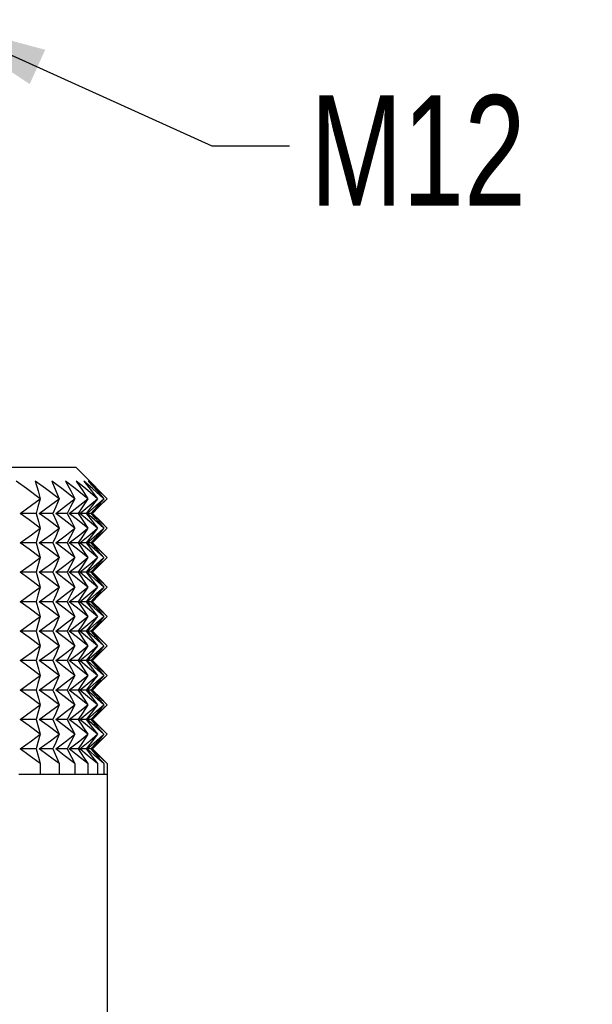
# Model space of a CAD drawing. Header units: millimetres. Extents: x 0 to 419, y 0 to 324.
# Tile 8 of 24: x 121 to 146, y 106 to 148. Entities that reach past the tile are written whole.
import ezdxf

# ---------------------------------------------------------------- set-up
doc = ezdxf.new("R2010")
doc.units = ezdxf.units.MM
doc.header["$LTSCALE"] = 1.5
doc.linetypes.add('CENTERX2', pattern=[20.32, 12.7, -2.54, 2.54, -2.54])
doc.layers.add('TEXT', color=140, linetype='Continuous', lineweight=25)
doc.styles.add('SLDTEXTSTYLE2', font='TXT', dxfattribs={"width": 0.75})
doc.dimstyles.new('SLDDIMSTYLE2', dxfattribs={"dimtxt": 0.18, "dimasz": 4.953, "dimexe": 0, "dimexo": 0.0625, "dimgap": 0, "dimtad": 0, "dimtih": 1, "dimtoh": 1, "dimdec": 0, "dimrnd": 1e-09, "dimzin": 0, "dimdsep": 46, "dimtxsty": 'Standard', "dimsah": 1, "dimcen": 0.09, "dimadec": 0, "dimazin": 0, "dimtfac": 4.953, "dimtdec": 0, "dimtofl": 0, "dimtmove": 0, "dimatfit": 3, "dimfxl": 0, "dimfrac": 2, "dimtolj": 1, "dimtzin": 0, "dimarcsym": 0})

msp = doc.modelspace()

# ---------------------------------------------------------------- linework, layer by layer
for p, q in [((109.402, 129.009), (123.276, 129.009)), ((124.003, 128.282), (123.276, 129.009)), ((121.568, 127.007), (120.88, 127.007)), ((122.298, 127.007), (121.706, 127.007)), ((122.905, 127.007), (122.415, 127.007)), ((123.383, 127.007), (122.999, 127.007)), ((123.728, 127.007), (123.454, 127.007)), ((123.937, 127.007), (123.775, 127.007)), ((124.007, 127.007), (123.96, 127.007)), ((121.568, 125.737), (120.88, 125.737)), ((122.298, 125.737), (121.706, 125.737)), ((122.905, 125.737), (122.415, 125.737)), ((123.383, 125.737), (122.999, 125.737)), ((123.728, 125.737), (123.454, 125.737)), ((123.937, 125.737), (123.775, 125.737)), ((124.007, 125.737), (123.96, 125.737)), ((121.568, 124.467), (120.88, 124.467)), ((122.298, 124.467), (121.706, 124.467)), ((122.905, 124.467), (122.415, 124.467)), ((123.383, 124.467), (122.999, 124.467)), ((123.728, 124.467), (123.454, 124.467)), ((123.937, 124.467), (123.775, 124.467)), ((124.007, 124.467), (123.96, 124.467)), ((121.568, 123.197), (120.88, 123.197)), ((122.298, 123.197), (121.706, 123.197)), ((122.905, 123.197), (122.415, 123.197)), ((123.383, 123.197), (122.999, 123.197)), ((123.728, 123.197), (123.454, 123.197)), ((123.937, 123.197), (123.775, 123.197)), ((124.007, 123.197), (123.96, 123.197)), ((121.568, 121.927), (120.88, 121.927)), ((122.298, 121.927), (121.706, 121.927)), ((122.905, 121.927), (122.415, 121.927)), ((123.383, 121.927), (122.999, 121.927)), ((123.728, 121.927), (123.454, 121.927)), ((123.937, 121.927), (123.775, 121.927)), ((124.007, 121.927), (123.96, 121.927)), ((121.568, 120.657), (120.88, 120.657)), ((122.298, 120.657), (121.706, 120.657)), ((122.905, 120.657), (122.415, 120.657)), ((123.383, 120.657), (122.999, 120.657)), ((123.728, 120.657), (123.454, 120.657)), ((123.937, 120.657), (123.775, 120.657)), ((124.007, 120.657), (123.96, 120.657)), ((121.568, 119.387), (120.88, 119.387)), ((122.298, 119.387), (121.706, 119.387)), ((122.905, 119.387), (122.415, 119.387)), ((123.383, 119.387), (122.999, 119.387)), ((123.728, 119.387), (123.454, 119.387)), ((123.937, 119.387), (123.775, 119.387)), ((124.007, 119.387), (123.96, 119.387)), ((121.568, 118.117), (120.88, 118.117)), ((122.298, 118.117), (121.706, 118.117)), ((122.905, 118.117), (122.415, 118.117)), ((123.383, 118.117), (122.999, 118.117)), ((123.728, 118.117), (123.454, 118.117)), ((123.937, 118.117), (123.775, 118.117)), ((124.007, 118.117), (123.96, 118.117)), ((121.568, 116.847), (120.88, 116.847)), ((122.298, 116.847), (121.706, 116.847)), ((122.905, 116.847), (122.415, 116.847)), ((123.383, 116.847), (122.999, 116.847)), ((123.728, 116.847), (123.454, 116.847)), ((123.937, 116.847), (123.775, 116.847)), ((124.007, 116.847), (123.96, 116.847)), ((121.748, 116.212), (121.748, 115.76)), ((122.561, 116.212), (122.561, 115.76)), ((123.247, 116.212), (123.247, 115.76)), ((123.802, 116.212), (123.802, 115.76)), ((124.22, 116.212), (124.22, 115.76)), ((124.497, 116.212), (124.497, 115.76)), ((124.63, 116.212), (124.63, 115.76)), ((120.818, 115.76), (121.748, 115.76)), ((121.748, 115.76), (122.561, 115.76)), ((122.561, 115.76), (123.247, 115.76)), ((123.247, 115.76), (123.802, 115.76)), ((123.802, 115.76), (124.22, 115.76)), ((124.22, 115.76), (124.497, 115.76)), ((124.497, 115.76), (124.63, 115.76)), ((124.63, 115.76), (124.642, 115.76)), ((124.642, 89.385), (124.642, 115.76))]:
    msp.add_line(p, q)
at = {"flags": 128}
for points in [[(121.748, 127.642), (121.157, 128.077), (120.703, 128.404)], [(122.561, 127.642), (121.979, 128.077), (121.531, 128.404)], [(121.531, 128.404), (121.652, 127.986), (121.748, 127.642)], [(123.247, 127.642), (122.681, 128.077), (122.244, 128.404)], [(122.244, 128.404), (122.42, 127.986), (122.561, 127.642)], [(123.802, 127.642), (123.256, 128.077), (122.835, 128.404)], [(122.835, 128.404), (123.064, 127.986), (123.247, 127.642)], [(124.22, 127.642), (123.699, 128.077), (123.297, 128.404)], [(123.297, 128.404), (123.578, 127.986), (123.802, 127.642)], [(124.497, 127.642), (124.006, 128.077), (123.628, 128.404)], [(123.628, 128.404), (123.956, 127.986), (124.22, 127.642)], [(124.63, 127.642), (124.173, 128.077), (123.822, 128.404)], [(123.822, 128.404), (124.197, 127.986), (124.497, 127.642)], [(124.002, 128.281), (124.296, 127.986), (124.63, 127.642)], [(120.88, 127.007), (121.368, 127.361), (121.748, 127.642)], [(121.748, 127.642), (121.648, 127.285), (121.568, 127.007)], [(121.706, 127.007), (122.186, 127.361), (122.561, 127.642)], [(122.561, 127.642), (122.414, 127.285), (122.298, 127.007)], [(122.415, 127.007), (122.882, 127.361), (123.247, 127.642)], [(123.247, 127.642), (123.056, 127.285), (122.905, 127.007)], [(122.999, 127.007), (123.45, 127.361), (123.802, 127.642)], [(123.802, 127.642), (123.568, 127.285), (123.383, 127.007)], [(123.454, 127.007), (123.884, 127.361), (124.22, 127.642)], [(124.22, 127.642), (123.946, 127.285), (123.728, 127.007)], [(123.775, 127.007), (124.181, 127.361), (124.497, 127.642)], [(124.497, 127.642), (124.184, 127.285), (123.937, 127.007)], [(123.96, 127.007), (124.336, 127.361), (124.63, 127.642)], [(124.63, 127.642), (124.282, 127.285), (124.007, 127.007)], [(121.748, 126.372), (121.264, 126.73), (120.88, 127.007)], [(121.568, 127.007), (121.669, 126.653), (121.748, 126.372)], [(122.561, 126.372), (122.084, 126.73), (121.706, 127.007)], [(122.298, 127.007), (122.445, 126.653), (122.561, 126.372)], [(123.247, 126.372), (122.783, 126.73), (122.415, 127.007)], [(122.905, 127.007), (123.097, 126.653), (123.247, 126.372)], [(123.802, 126.372), (123.354, 126.73), (122.999, 127.007)], [(123.383, 127.007), (123.619, 126.653), (123.802, 126.372)], [(124.22, 126.372), (123.793, 126.73), (123.454, 127.007)], [(123.728, 127.007), (124.005, 126.653), (124.22, 126.372)], [(124.497, 126.372), (124.094, 126.73), (123.775, 127.007)], [(123.937, 127.007), (124.251, 126.653), (124.497, 126.372)], [(124.63, 126.372), (124.255, 126.73), (123.96, 127.007)], [(124.007, 127.007), (124.357, 126.653), (124.63, 126.372)], [(120.88, 125.737), (121.368, 126.091), (121.748, 126.372)], [(121.748, 126.372), (121.648, 126.015), (121.568, 125.737)], [(121.706, 125.737), (122.186, 126.091), (122.561, 126.372)], [(122.561, 126.372), (122.414, 126.015), (122.298, 125.737)], [(122.415, 125.737), (122.882, 126.091), (123.247, 126.372)], [(123.247, 126.372), (123.056, 126.015), (122.905, 125.737)], [(122.999, 125.737), (123.45, 126.091), (123.802, 126.372)], [(123.802, 126.372), (123.568, 126.015), (123.383, 125.737)], [(123.454, 125.737), (123.884, 126.091), (124.22, 126.372)], [(124.22, 126.372), (123.946, 126.015), (123.728, 125.737)], [(123.775, 125.737), (124.181, 126.091), (124.497, 126.372)], [(124.497, 126.372), (124.184, 126.015), (123.937, 125.737)], [(123.96, 125.737), (124.336, 126.091), (124.63, 126.372)], [(124.63, 126.372), (124.282, 126.015), (124.007, 125.737)], [(121.748, 125.102), (121.264, 125.46), (120.88, 125.737)], [(121.568, 125.737), (121.669, 125.383), (121.748, 125.102)], [(122.561, 125.102), (122.084, 125.46), (121.706, 125.737)], [(122.298, 125.737), (122.445, 125.383), (122.561, 125.102)], [(123.247, 125.102), (122.783, 125.46), (122.415, 125.737)], [(122.905, 125.737), (123.097, 125.383), (123.247, 125.102)], [(123.802, 125.102), (123.354, 125.46), (122.999, 125.737)], [(123.383, 125.737), (123.619, 125.383), (123.802, 125.102)], [(124.22, 125.102), (123.793, 125.46), (123.454, 125.737)], [(123.728, 125.737), (124.005, 125.383), (124.22, 125.102)], [(124.497, 125.102), (124.094, 125.46), (123.775, 125.737)], [(123.937, 125.737), (124.251, 125.383), (124.497, 125.102)], [(124.63, 125.102), (124.255, 125.46), (123.96, 125.737)], [(124.007, 125.737), (124.357, 125.383), (124.63, 125.102)], [(120.88, 124.467), (121.368, 124.821), (121.748, 125.102)], [(121.748, 125.102), (121.648, 124.745), (121.568, 124.467)], [(121.706, 124.467), (122.186, 124.821), (122.561, 125.102)], [(122.561, 125.102), (122.414, 124.745), (122.298, 124.467)], [(122.415, 124.467), (122.882, 124.821), (123.247, 125.102)], [(123.247, 125.102), (123.056, 124.745), (122.905, 124.467)], [(122.999, 124.467), (123.45, 124.821), (123.802, 125.102)], [(123.802, 125.102), (123.568, 124.745), (123.383, 124.467)], [(123.454, 124.467), (123.884, 124.821), (124.22, 125.102)], [(124.22, 125.102), (123.946, 124.745), (123.728, 124.467)], [(123.775, 124.467), (124.181, 124.821), (124.497, 125.102)], [(124.497, 125.102), (124.184, 124.745), (123.937, 124.467)], [(123.96, 124.467), (124.336, 124.821), (124.63, 125.102)], [(124.63, 125.102), (124.282, 124.745), (124.007, 124.467)], [(121.748, 123.832), (121.264, 124.19), (120.88, 124.467)], [(121.568, 124.467), (121.669, 124.113), (121.748, 123.832)], [(122.561, 123.832), (122.084, 124.19), (121.706, 124.467)], [(122.298, 124.467), (122.445, 124.113), (122.561, 123.832)], [(123.247, 123.832), (122.783, 124.19), (122.415, 124.467)], [(122.905, 124.467), (123.097, 124.113), (123.247, 123.832)], [(123.802, 123.832), (123.354, 124.19), (122.999, 124.467)], [(123.383, 124.467), (123.619, 124.113), (123.802, 123.832)], [(124.22, 123.832), (123.793, 124.19), (123.454, 124.467)], [(123.728, 124.467), (124.005, 124.113), (124.22, 123.832)], [(124.497, 123.832), (124.094, 124.19), (123.775, 124.467)], [(123.937, 124.467), (124.251, 124.113), (124.497, 123.832)], [(124.63, 123.832), (124.255, 124.19), (123.96, 124.467)], [(124.007, 124.467), (124.357, 124.113), (124.63, 123.832)], [(120.88, 123.197), (121.368, 123.551), (121.748, 123.832)], [(121.748, 123.832), (121.648, 123.475), (121.568, 123.197)], [(121.706, 123.197), (122.186, 123.551), (122.561, 123.832)], [(122.561, 123.832), (122.414, 123.475), (122.298, 123.197)], [(122.415, 123.197), (122.882, 123.551), (123.247, 123.832)], [(123.247, 123.832), (123.056, 123.475), (122.905, 123.197)], [(122.999, 123.197), (123.45, 123.551), (123.802, 123.832)], [(123.802, 123.832), (123.568, 123.475), (123.383, 123.197)], [(123.454, 123.197), (123.884, 123.551), (124.22, 123.832)], [(124.22, 123.832), (123.946, 123.475), (123.728, 123.197)], [(123.775, 123.197), (124.181, 123.551), (124.497, 123.832)], [(124.497, 123.832), (124.184, 123.475), (123.937, 123.197)], [(123.96, 123.197), (124.336, 123.551), (124.63, 123.832)], [(124.63, 123.832), (124.282, 123.475), (124.007, 123.197)], [(121.748, 122.562), (121.264, 122.92), (120.88, 123.197)], [(121.568, 123.197), (121.669, 122.843), (121.748, 122.562)], [(122.561, 122.562), (122.084, 122.92), (121.706, 123.197)], [(122.298, 123.197), (122.445, 122.843), (122.561, 122.562)], [(123.247, 122.562), (122.783, 122.92), (122.415, 123.197)], [(122.905, 123.197), (123.097, 122.843), (123.247, 122.562)], [(123.802, 122.562), (123.354, 122.92), (122.999, 123.197)], [(123.383, 123.197), (123.619, 122.843), (123.802, 122.562)], [(124.22, 122.562), (123.793, 122.92), (123.454, 123.197)], [(123.728, 123.197), (124.005, 122.843), (124.22, 122.562)], [(124.497, 122.562), (124.094, 122.92), (123.775, 123.197)], [(123.937, 123.197), (124.251, 122.843), (124.497, 122.562)], [(124.63, 122.562), (124.255, 122.92), (123.96, 123.197)], [(124.007, 123.197), (124.357, 122.843), (124.63, 122.562)], [(120.88, 121.927), (121.368, 122.281), (121.748, 122.562)], [(121.748, 122.562), (121.648, 122.205), (121.568, 121.927)], [(121.706, 121.927), (122.186, 122.281), (122.561, 122.562)], [(122.561, 122.562), (122.414, 122.205), (122.298, 121.927)], [(122.415, 121.927), (122.882, 122.281), (123.247, 122.562)], [(123.247, 122.562), (123.056, 122.205), (122.905, 121.927)], [(122.999, 121.927), (123.45, 122.281), (123.802, 122.562)], [(123.802, 122.562), (123.568, 122.205), (123.383, 121.927)], [(123.454, 121.927), (123.884, 122.281), (124.22, 122.562)], [(124.22, 122.562), (123.946, 122.205), (123.728, 121.927)], [(123.775, 121.927), (124.181, 122.281), (124.497, 122.562)], [(124.497, 122.562), (124.184, 122.205), (123.937, 121.927)], [(123.96, 121.927), (124.336, 122.281), (124.63, 122.562)], [(124.63, 122.562), (124.282, 122.205), (124.007, 121.927)], [(121.748, 121.292), (121.264, 121.65), (120.88, 121.927)], [(121.568, 121.927), (121.669, 121.573), (121.748, 121.292)], [(122.561, 121.292), (122.084, 121.65), (121.706, 121.927)], [(122.298, 121.927), (122.445, 121.573), (122.561, 121.292)], [(123.247, 121.292), (122.783, 121.65), (122.415, 121.927)], [(122.905, 121.927), (123.097, 121.573), (123.247, 121.292)], [(123.802, 121.292), (123.354, 121.65), (122.999, 121.927)], [(123.383, 121.927), (123.619, 121.573), (123.802, 121.292)], [(124.22, 121.292), (123.793, 121.65), (123.454, 121.927)], [(123.728, 121.927), (124.005, 121.573), (124.22, 121.292)], [(124.497, 121.292), (124.094, 121.65), (123.775, 121.927)], [(123.937, 121.927), (124.251, 121.573), (124.497, 121.292)], [(124.63, 121.292), (124.255, 121.65), (123.96, 121.927)], [(124.007, 121.927), (124.357, 121.573), (124.63, 121.292)], [(120.88, 120.657), (121.368, 121.011), (121.748, 121.292)], [(121.748, 121.292), (121.648, 120.935), (121.568, 120.657)], [(121.706, 120.657), (122.186, 121.011), (122.561, 121.292)], [(122.561, 121.292), (122.414, 120.935), (122.298, 120.657)], [(122.415, 120.657), (122.882, 121.011), (123.247, 121.292)], [(123.247, 121.292), (123.056, 120.935), (122.905, 120.657)], [(122.999, 120.657), (123.45, 121.011), (123.802, 121.292)], [(123.802, 121.292), (123.568, 120.935), (123.383, 120.657)], [(123.454, 120.657), (123.884, 121.011), (124.22, 121.292)], [(124.22, 121.292), (123.946, 120.935), (123.728, 120.657)], [(123.775, 120.657), (124.181, 121.011), (124.497, 121.292)], [(124.497, 121.292), (124.184, 120.935), (123.937, 120.657)], [(123.96, 120.657), (124.336, 121.011), (124.63, 121.292)], [(124.63, 121.292), (124.282, 120.935), (124.007, 120.657)], [(121.748, 120.022), (121.264, 120.38), (120.88, 120.657)], [(121.568, 120.657), (121.669, 120.303), (121.748, 120.022)], [(122.561, 120.022), (122.084, 120.38), (121.706, 120.657)], [(122.298, 120.657), (122.445, 120.303), (122.561, 120.022)], [(123.247, 120.022), (122.783, 120.38), (122.415, 120.657)], [(122.905, 120.657), (123.097, 120.303), (123.247, 120.022)], [(123.802, 120.022), (123.354, 120.38), (122.999, 120.657)], [(123.383, 120.657), (123.619, 120.303), (123.802, 120.022)], [(124.22, 120.022), (123.793, 120.38), (123.454, 120.657)], [(123.728, 120.657), (124.005, 120.303), (124.22, 120.022)], [(124.497, 120.022), (124.094, 120.38), (123.775, 120.657)], [(123.937, 120.657), (124.251, 120.303), (124.497, 120.022)], [(124.63, 120.022), (124.255, 120.38), (123.96, 120.657)], [(124.007, 120.657), (124.357, 120.303), (124.63, 120.022)], [(120.88, 119.387), (121.368, 119.741), (121.748, 120.022)], [(121.748, 120.022), (121.648, 119.665), (121.568, 119.387)], [(121.706, 119.387), (122.186, 119.741), (122.561, 120.022)], [(122.561, 120.022), (122.414, 119.665), (122.298, 119.387)], [(122.415, 119.387), (122.882, 119.741), (123.247, 120.022)], [(123.247, 120.022), (123.056, 119.665), (122.905, 119.387)], [(122.999, 119.387), (123.45, 119.741), (123.802, 120.022)], [(123.802, 120.022), (123.568, 119.665), (123.383, 119.387)], [(123.454, 119.387), (123.884, 119.741), (124.22, 120.022)], [(124.22, 120.022), (123.946, 119.665), (123.728, 119.387)], [(123.775, 119.387), (124.181, 119.741), (124.497, 120.022)], [(124.497, 120.022), (124.184, 119.665), (123.937, 119.387)], [(123.96, 119.387), (124.336, 119.741), (124.63, 120.022)], [(124.63, 120.022), (124.282, 119.665), (124.007, 119.387)], [(121.748, 118.752), (121.264, 119.11), (120.88, 119.387)], [(121.568, 119.387), (121.669, 119.033), (121.748, 118.752)], [(122.561, 118.752), (122.084, 119.11), (121.706, 119.387)], [(122.298, 119.387), (122.445, 119.033), (122.561, 118.752)], [(123.247, 118.752), (122.783, 119.11), (122.415, 119.387)], [(122.905, 119.387), (123.097, 119.033), (123.247, 118.752)], [(123.802, 118.752), (123.354, 119.11), (122.999, 119.387)], [(123.383, 119.387), (123.619, 119.033), (123.802, 118.752)], [(124.22, 118.752), (123.793, 119.11), (123.454, 119.387)], [(123.728, 119.387), (124.005, 119.033), (124.22, 118.752)], [(124.497, 118.752), (124.094, 119.11), (123.775, 119.387)], [(123.937, 119.387), (124.251, 119.033), (124.497, 118.752)], [(124.63, 118.752), (124.255, 119.11), (123.96, 119.387)], [(124.007, 119.387), (124.357, 119.033), (124.63, 118.752)], [(120.88, 118.117), (121.368, 118.471), (121.748, 118.752)], [(121.748, 118.752), (121.648, 118.395), (121.568, 118.117)], [(121.706, 118.117), (122.186, 118.471), (122.561, 118.752)], [(122.561, 118.752), (122.414, 118.395), (122.298, 118.117)], [(122.415, 118.117), (122.882, 118.471), (123.247, 118.752)], [(123.247, 118.752), (123.056, 118.395), (122.905, 118.117)], [(122.999, 118.117), (123.45, 118.471), (123.802, 118.752)], [(123.802, 118.752), (123.568, 118.395), (123.383, 118.117)], [(123.454, 118.117), (123.884, 118.471), (124.22, 118.752)], [(124.22, 118.752), (123.946, 118.395), (123.728, 118.117)], [(123.775, 118.117), (124.181, 118.471), (124.497, 118.752)], [(124.497, 118.752), (124.184, 118.395), (123.937, 118.117)], [(123.96, 118.117), (124.336, 118.471), (124.63, 118.752)], [(124.63, 118.752), (124.282, 118.395), (124.007, 118.117)], [(121.748, 117.482), (121.264, 117.84), (120.88, 118.117)], [(121.568, 118.117), (121.669, 117.763), (121.748, 117.482)], [(122.561, 117.482), (122.084, 117.84), (121.706, 118.117)], [(122.298, 118.117), (122.445, 117.763), (122.561, 117.482)], [(123.247, 117.482), (122.783, 117.84), (122.415, 118.117)], [(122.905, 118.117), (123.097, 117.763), (123.247, 117.482)], [(123.802, 117.482), (123.354, 117.84), (122.999, 118.117)], [(123.383, 118.117), (123.619, 117.763), (123.802, 117.482)], [(124.22, 117.482), (123.793, 117.84), (123.454, 118.117)], [(123.728, 118.117), (124.005, 117.763), (124.22, 117.482)], [(124.497, 117.482), (124.094, 117.84), (123.775, 118.117)], [(123.937, 118.117), (124.251, 117.763), (124.497, 117.482)], [(124.63, 117.482), (124.255, 117.84), (123.96, 118.117)], [(124.007, 118.117), (124.357, 117.763), (124.63, 117.482)], [(120.88, 116.847), (121.368, 117.201), (121.748, 117.482)], [(121.748, 117.482), (121.648, 117.125), (121.568, 116.847)], [(121.706, 116.847), (122.186, 117.201), (122.561, 117.482)], [(122.561, 117.482), (122.414, 117.125), (122.298, 116.847)], [(122.415, 116.847), (122.882, 117.201), (123.247, 117.482)], [(123.247, 117.482), (123.056, 117.125), (122.905, 116.847)], [(122.999, 116.847), (123.45, 117.201), (123.802, 117.482)], [(123.802, 117.482), (123.568, 117.125), (123.383, 116.847)], [(123.454, 116.847), (123.884, 117.201), (124.22, 117.482)], [(124.22, 117.482), (123.946, 117.125), (123.728, 116.847)], [(123.775, 116.847), (124.181, 117.201), (124.497, 117.482)], [(124.497, 117.482), (124.184, 117.125), (123.937, 116.847)], [(123.96, 116.847), (124.336, 117.201), (124.63, 117.482)], [(124.63, 117.482), (124.282, 117.125), (124.007, 116.847)], [(121.748, 116.212), (121.264, 116.57), (120.88, 116.847)], [(121.568, 116.847), (121.669, 116.493), (121.748, 116.212)], [(122.561, 116.212), (122.084, 116.57), (121.706, 116.847)], [(122.298, 116.847), (122.445, 116.493), (122.561, 116.212)], [(123.247, 116.212), (122.783, 116.57), (122.415, 116.847)], [(122.905, 116.847), (123.097, 116.493), (123.247, 116.212)], [(123.802, 116.212), (123.354, 116.57), (122.999, 116.847)], [(123.383, 116.847), (123.619, 116.493), (123.802, 116.212)], [(124.22, 116.212), (123.793, 116.57), (123.454, 116.847)], [(123.728, 116.847), (124.005, 116.493), (124.22, 116.212)], [(124.497, 116.212), (124.094, 116.57), (123.775, 116.847)], [(123.937, 116.847), (124.251, 116.493), (124.497, 116.212)], [(124.63, 116.212), (124.255, 116.57), (123.96, 116.847)], [(124.007, 116.847), (124.357, 116.493), (124.63, 116.212)]]:
    msp.add_lwpolyline(points, dxfattribs=at)

# ---------------------------------------------------------------- texts
at = {"layer": 'TEXT', "linetype": 'CENTERX2', "lineweight": 18, "insert": (133.4, 145.047), "char_height": 4.7625, "attachment_point": 1, "style": 'SLDTEXTSTYLE2'}
msp.add_mtext('M12', dxfattribs=at)

# ---------------------------------------------------------------- leaders
at = {"layer": 'TEXT', "linetype": 'CENTERX2', "lineweight": 18}
msp.add_leader([(117.113, 148.309), (129.156, 142.869), (132.496, 142.869)], dimstyle='SLDDIMSTYLE2', dxfattribs=at)

doc.saveas('drawing.dxf')
